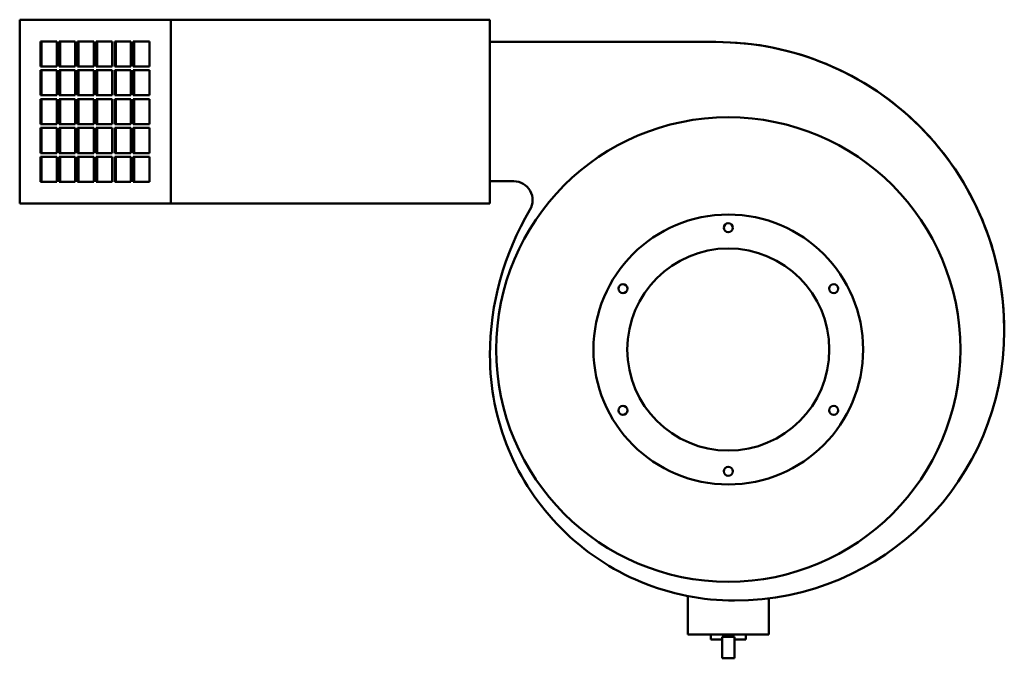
# Model space of a CAD drawing. Header units: millimetres. Extents: x 238 to 1022, y 191 to 700.
import ezdxf

# ---------------------------------------------------------------- set-up
doc = ezdxf.new("R2010")
doc.units = ezdxf.units.MM
doc.header["$LTSCALE"] = 3
doc.layers.add('Widoczne (ISO)', color=7, linetype='Continuous', lineweight=50)

msp = doc.modelspace()

# ---------------------------------------------------------------- linework, layer by layer
at = {"layer": 'Widoczne (ISO)'}
for p, q in [((357.98, 699.88), (237.57, 699.88)), ((237.57, 699.88), (237.57, 553.38)), ((612.43, 699.88), (357.98, 699.88)), ((357.98, 553.38), (357.98, 699.88)), ((612.43, 553.38), (612.43, 699.88)), ((254.19, 682.63), (267.05, 682.63)), ((254.19, 662.63), (254.19, 682.63)), ((254.96, 682.63), (254.96, 662.63)), ((267.05, 682.63), (267.05, 662.63)), ((268.98, 682.63), (281.83, 682.63)), ((268.98, 662.63), (268.98, 682.63)), ((269.74, 682.63), (269.74, 662.63)), ((281.83, 682.63), (281.83, 662.63)), ((283.76, 682.63), (296.62, 682.63)), ((283.76, 662.63), (283.76, 682.63)), ((284.53, 682.63), (284.53, 662.63)), ((296.62, 682.63), (296.62, 662.63)), ((298.54, 682.63), (311.4, 682.63)), ((298.54, 662.63), (298.54, 682.63)), ((299.31, 682.63), (299.31, 662.63)), ((311.4, 682.63), (311.4, 662.63)), ((313.33, 682.63), (326.18, 682.63)), ((313.33, 662.63), (313.33, 682.63)), ((314.09, 682.63), (314.09, 662.63)), ((326.18, 682.63), (326.18, 662.63)), ((328.11, 682.63), (340.97, 682.63)), ((328.11, 662.63), (328.11, 682.63)), ((328.88, 682.63), (328.88, 662.63)), ((340.97, 682.63), (340.97, 662.63)), ((612.43, 682.12), (792.43, 682.12)), ((267.05, 662.63), (254.19, 662.63)), ((254.19, 659.63), (267.05, 659.63)), ((254.19, 639.63), (254.19, 659.63)), ((254.96, 659.63), (254.96, 639.63)), ((267.05, 659.63), (267.05, 639.63)), ((281.83, 662.63), (268.98, 662.63)), ((268.98, 659.63), (281.83, 659.63)), ((268.98, 639.63), (268.98, 659.63)), ((269.74, 659.63), (269.74, 639.63)), ((281.83, 659.63), (281.83, 639.63)), ((296.62, 662.63), (283.76, 662.63)), ((283.76, 659.63), (296.62, 659.63)), ((283.76, 639.63), (283.76, 659.63)), ((284.53, 659.63), (284.53, 639.63)), ((296.62, 659.63), (296.62, 639.63)), ((311.4, 662.63), (298.54, 662.63)), ((298.54, 659.63), (311.4, 659.63)), ((298.54, 639.63), (298.54, 659.63)), ((299.31, 659.63), (299.31, 639.63)), ((311.4, 659.63), (311.4, 639.63)), ((326.18, 662.63), (313.33, 662.63)), ((313.33, 659.63), (326.18, 659.63)), ((313.33, 639.63), (313.33, 659.63)), ((314.09, 659.63), (314.09, 639.63)), ((326.18, 659.63), (326.18, 639.63)), ((340.97, 662.63), (328.11, 662.63)), ((328.11, 659.63), (340.97, 659.63)), ((328.11, 639.63), (328.11, 659.63)), ((328.88, 659.63), (328.88, 639.63)), ((340.97, 659.63), (340.97, 639.63)), ((267.05, 639.63), (254.19, 639.63)), ((254.19, 636.63), (267.05, 636.63)), ((254.19, 616.63), (254.19, 636.63)), ((254.96, 636.63), (254.96, 616.63)), ((267.05, 636.63), (267.05, 616.63)), ((281.83, 639.63), (268.98, 639.63)), ((268.98, 636.63), (281.83, 636.63)), ((268.98, 616.63), (268.98, 636.63)), ((269.74, 636.63), (269.74, 616.63)), ((281.83, 636.63), (281.83, 616.63)), ((296.62, 639.63), (283.76, 639.63)), ((283.76, 636.63), (296.62, 636.63)), ((283.76, 616.63), (283.76, 636.63)), ((284.53, 636.63), (284.53, 616.63)), ((296.62, 636.63), (296.62, 616.63)), ((311.4, 639.63), (298.54, 639.63)), ((298.54, 636.63), (311.4, 636.63)), ((298.54, 616.63), (298.54, 636.63)), ((299.31, 636.63), (299.31, 616.63)), ((311.4, 636.63), (311.4, 616.63)), ((326.18, 639.63), (313.33, 639.63)), ((313.33, 636.63), (326.18, 636.63)), ((313.33, 616.63), (313.33, 636.63)), ((314.09, 636.63), (314.09, 616.63)), ((326.18, 636.63), (326.18, 616.63)), ((340.97, 639.63), (328.11, 639.63)), ((328.11, 636.63), (340.97, 636.63)), ((328.11, 616.63), (328.11, 636.63)), ((328.88, 636.63), (328.88, 616.63)), ((340.97, 636.63), (340.97, 616.63)), ((267.05, 616.63), (254.19, 616.63)), ((254.19, 613.63), (267.05, 613.63)), ((254.19, 593.63), (254.19, 613.63)), ((254.96, 613.63), (254.96, 593.63)), ((267.05, 613.63), (267.05, 593.63)), ((281.83, 616.63), (268.98, 616.63)), ((268.98, 613.63), (281.83, 613.63)), ((268.98, 593.63), (268.98, 613.63)), ((269.74, 613.63), (269.74, 593.63)), ((281.83, 613.63), (281.83, 593.63)), ((296.62, 616.63), (283.76, 616.63)), ((283.76, 613.63), (296.62, 613.63)), ((283.76, 593.63), (283.76, 613.63)), ((284.53, 613.63), (284.53, 593.63)), ((296.62, 613.63), (296.62, 593.63)), ((311.4, 616.63), (298.54, 616.63)), ((298.54, 613.63), (311.4, 613.63)), ((298.54, 593.63), (298.54, 613.63)), ((299.31, 613.63), (299.31, 593.63)), ((311.4, 613.63), (311.4, 593.63)), ((326.18, 616.63), (313.33, 616.63)), ((313.33, 613.63), (326.18, 613.63)), ((313.33, 593.63), (313.33, 613.63)), ((314.09, 613.63), (314.09, 593.63)), ((326.18, 613.63), (326.18, 593.63)), ((340.97, 616.63), (328.11, 616.63)), ((328.11, 613.63), (340.97, 613.63)), ((328.11, 593.63), (328.11, 613.63)), ((328.88, 613.63), (328.88, 593.63)), ((340.97, 613.63), (340.97, 593.63)), ((267.05, 593.63), (254.19, 593.63)), ((254.19, 590.63), (267.05, 590.63)), ((254.19, 570.63), (254.19, 590.63)), ((254.96, 590.63), (254.96, 570.63)), ((267.05, 590.63), (267.05, 570.63)), ((281.83, 593.63), (268.98, 593.63)), ((268.98, 590.63), (281.83, 590.63)), ((268.98, 570.63), (268.98, 590.63)), ((269.74, 590.63), (269.74, 570.63)), ((281.83, 590.63), (281.83, 570.63)), ((296.62, 593.63), (283.76, 593.63)), ((283.76, 590.63), (296.62, 590.63)), ((283.76, 570.63), (283.76, 590.63)), ((284.53, 590.63), (284.53, 570.63)), ((296.62, 590.63), (296.62, 570.63)), ((311.4, 593.63), (298.54, 593.63)), ((298.54, 590.63), (311.4, 590.63)), ((298.54, 570.63), (298.54, 590.63)), ((299.31, 590.63), (299.31, 570.63)), ((311.4, 590.63), (311.4, 570.63)), ((326.18, 593.63), (313.33, 593.63)), ((313.33, 590.63), (326.18, 590.63)), ((313.33, 570.63), (313.33, 590.63)), ((314.09, 590.63), (314.09, 570.63)), ((326.18, 590.63), (326.18, 570.63)), ((340.97, 593.63), (328.11, 593.63)), ((328.11, 570.63), (328.11, 590.63)), ((328.11, 590.63), (340.97, 590.63)), ((328.88, 590.63), (328.88, 570.63)), ((340.97, 590.63), (340.97, 570.63)), ((267.05, 570.63), (254.19, 570.63)), ((281.83, 570.63), (268.98, 570.63)), ((296.62, 570.63), (283.76, 570.63)), ((311.4, 570.63), (298.54, 570.63)), ((326.18, 570.63), (313.33, 570.63)), ((340.97, 570.63), (328.11, 570.63)), ((631.43, 571.12), (612.43, 571.12)), ((237.57, 553.38), (357.98, 553.38)), ((612.43, 553.38), (357.98, 553.38)), ((770.18, 240.72), (770.18, 210.12)), ((834.68, 238.86), (834.68, 210.12)), ((770.18, 210.12), (834.68, 210.12)), ((788.43, 210.12), (788.43, 206.12)), ((797.43, 206.12), (788.43, 206.12)), ((807.43, 208.12), (797.43, 208.12)), ((797.43, 208.12), (797.43, 191.12)), ((807.43, 208.12), (807.43, 191.12)), ((816.43, 206.12), (807.43, 206.12)), ((816.43, 210.12), (816.43, 206.12)), ((797.43, 191.12), (807.43, 191.12))]:
    msp.add_line(p, q, dxfattribs=at)
for centre, radius in [((802.43, 437.12), 185), ((802.43, 437.12), 107.5), ((802.43, 534.12), 3.55), ((802.43, 437.12), 80.5), ((718.42, 485.62), 3.55), ((886.43, 485.62), 3.55), ((718.42, 388.62), 3.55), ((886.43, 388.62), 3.55), ((802.43, 340.12), 3.55)]:
    msp.add_circle(centre, radius, dxfattribs=at)
for centre, radius, start, end in [((792.43, 452.12), 230, 0, 90.0005), ((792.43, 452.12), 230, 0, 90), ((631.43, 556.13), 15, 329.26028, 90), ((839.43, 432.43), 227, 149.26028, 179.95104), ((807.43, 452.12), 215, 270, 0), ((807.43, 452.12), 215, 270, 0), ((807.43, 432.12), 195, 179.85357, 270)]:
    msp.add_arc(centre, radius, start, end, dxfattribs=at)

doc.saveas('drawing.dxf')
